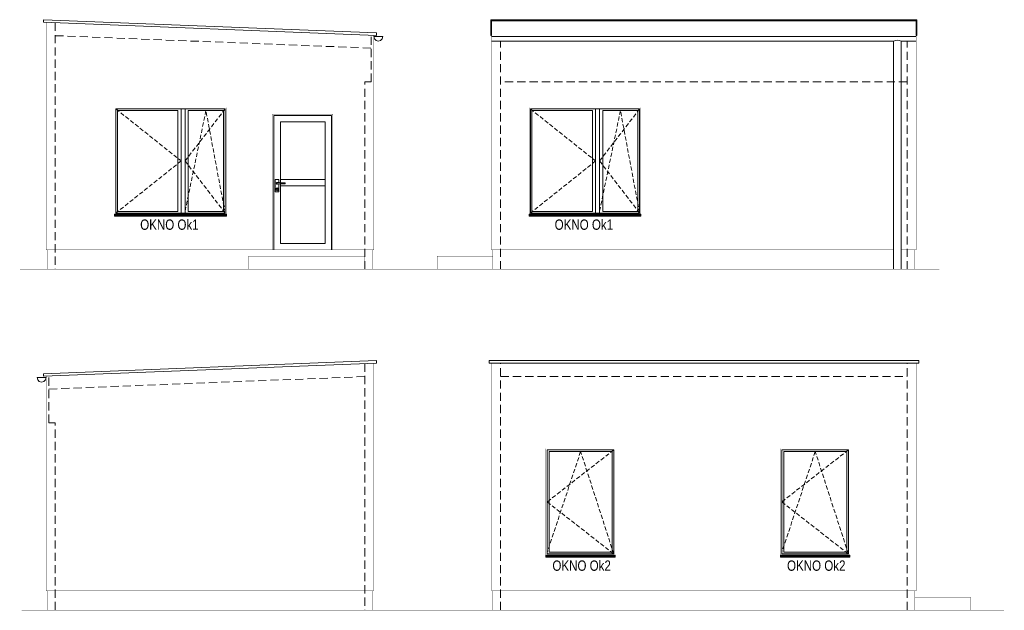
# Model space of a CAD drawing. Header units: millimetres. Extents: x 18880 to 99371, y -5529 to 27899.
# Tile 10 of 161: x 30910 to 32434, y -4816 to -3902. Entities that reach past the tile are written whole.
import ezdxf

# ---------------------------------------------------------------- set-up
doc = ezdxf.new("R2010")
doc.units = ezdxf.units.MM
doc.linetypes.add('DASHED', pattern=[19.05, 12.7, -6.35])
for name, color, linetype, lineweight in [('AA_HATCH', 251, 'Continuous', 0), ('AA_OPIS', 2, 'Continuous', 0), ('AA_WIDOK', 254, 'Continuous', 0)]:
    doc.layers.add(name, color=color, linetype=linetype, lineweight=lineweight)
doc.styles.add('ARIAL', font='arial.ttf')

# ---------------------------------------------------------------- blocks, each defined once
blk = doc.blocks.new('okno Op1')
at = {"layer": 'AA_OPIS', "linetype": 'DASHED', "ltscale": 0.5}
for points in [[(22852.2, 16565.3), (22953.2, 16484.8), (22852.2, 16404.3)], [(23021.2, 16565.3), (22959.2, 16484.8), (23021.2, 16404.3), (22991.5, 16562.8), (22959.2, 16406.8)]]:
    blk.add_lwpolyline(points, dxfattribs=at)
at = {"layer": 'AA_WIDOK', "color": 255, "const_width": 0.3}
for points in [[(22850.2, 16402.3), (22850.2, 16567.3)], [(22850.2, 16567.3), (23023.2, 16567.3)], [(23023.2, 16567.3), (23023.2, 16402.3)]]:
    blk.add_lwpolyline(points, dxfattribs=at)
at = {"layer": 'AA_WIDOK'}
for points in [[(22852.2, 16565.3), (22852.2, 16404.3)], [(23021.2, 16565.3), (22852.2, 16565.3)], [(22854.7, 16562.8), (22854.7, 16406.8)], [(22948.2, 16562.8), (22854.7, 16562.8)], [(22948.2, 16406.8), (22948.2, 16562.8)], [(22953.2, 16565.3), (22953.2, 16404.3)], [(22959.2, 16565.3), (22959.2, 16562.8)], [(22959.2, 16562.8), (22959.2, 16406.8)], [(22964.2, 16562.8), (22964.2, 16406.8)], [(23018.7, 16562.8), (22964.2, 16562.8)], [(23018.7, 16406.8), (23018.7, 16562.8)], [(23021.2, 16404.3), (23021.2, 16565.3)], [(22854.7, 16406.8), (22948.2, 16406.8)], [(22959.2, 16406.8), (22959.2, 16404.3)], [(22964.2, 16406.8), (23018.7, 16406.8)], [(22852.2, 16404.3), (23021.2, 16404.3)]]:
    blk.add_lwpolyline(points, dxfattribs=at)
at = {"layer": 'AA_WIDOK', "color": 4}
for points in [[(22850.2, 16402.3), (23023.2, 16402.3)], [(22850.2, 16399.8), (22850.2, 16402.3)], [(22850.2, 16401.5), (22850.2, 16401.7)], [(23023.2, 16401.5), (22850.2, 16401.5)], [(23023.2, 16399.8), (22850.2, 16399.8)], [(22850.2, 16399.3), (22850.2, 16399.8)], [(23023.2, 16399.3), (22850.2, 16399.3)], [(23023.2, 16399.8), (23023.2, 16402.3)], [(23023.2, 16401.7), (23023.2, 16401.5)], [(23023.2, 16399.3), (23023.2, 16399.8)]]:
    blk.add_lwpolyline(points, dxfattribs=at)
at = {"layer": 'AA_OPIS', "insert": (22935, 16394.3), "char_height": 16, "width": 300, "attachment_point": 2, "style": 'ARIAL'}
blk.add_mtext('{\\W0.8;OKNO Ok1}', dxfattribs=at)
blk = doc.blocks.new('okno op2')
at = {"layer": 'AA_OPIS', "linetype": 'DASHED', "ltscale": 0.5}
blk.add_lwpolyline([(-2, -2), (-105, -82.5), (-2, -163), (-53.3, -4.5), (-105, -160.5)], dxfattribs=at)
at = {"layer": 'AA_WIDOK', "color": 255, "const_width": 0.3}
for points in [[(-107, -165), (-107, 0)], [(-107, 0), (0, 0)], [(0, 0), (0, -165)]]:
    blk.add_lwpolyline(points, dxfattribs=at)
at = {"layer": 'AA_WIDOK'}
for points in [[(-105, -2), (-105, -163)], [(-2, -2), (-105, -2)], [(-102, -4.5), (-102, -160.5)], [(-4.5, -4.5), (-102, -4.5)], [(-4.5, -160.5), (-4.5, -4.5)], [(-2, -163), (-2, -2)], [(-105, -163), (-2, -163)], [(-102, -160.5), (-4.5, -160.5)]]:
    blk.add_lwpolyline(points, dxfattribs=at)
at = {"layer": 'AA_WIDOK', "color": 4}
for points in [[(-107, -165), (0, -165)], [(-107, -167.5), (-107, -165)], [(-107, -165.8), (-107, -165.6)], [(0, -165.8), (-107, -165.8)], [(0, -167.5), (-107, -167.5)], [(-107, -168), (-107, -167.5)], [(0, -167.5), (0, -165)], [(0, -165.6), (0, -165.8)], [(0, -168), (0, -167.5)], [(0, -168), (-107, -168)]]:
    blk.add_lwpolyline(points, dxfattribs=at)
at = {"layer": 'AA_OPIS', "insert": (-51.7, -173.1), "char_height": 16, "width": 300, "attachment_point": 2, "style": 'ARIAL'}
blk.add_mtext('{\\W0.8;OKNO Ok2}', dxfattribs=at)

msp = doc.modelspace()

# ---------------------------------------------------------------- linework, layer by layer
at = {"layer": 'AA_WIDOK', "color": 4}
for points in [[(30946.99972, -3902.13834), (30946.99972, -3906.14146), (31461.99972, -3926.45704), (31461.99972, -3922.45393), (30946.99972, -3902.13834)], [(32297.27112, -3902.13834), (31640.27112, -3902.13834)], [(32297.27112, -3904.13834), (31640.27112, -3904.13834)], [(31458.93754, -3931.76994), (31457.99972, -3928.26994)], [(31457.99972, -3928.26994), (31464.99972, -3928.26994)], [(31464.99972, -3928.26994), (31471.99972, -3928.26994)], [(31471.99972, -3928.26994), (31471.06189, -3931.76994)], [(32297.27112, -3928.26994), (31640.27112, -3928.26994)], [(31461.49972, -3934.33212), (31458.93754, -3931.76994)], [(31464.99972, -3935.26994), (31461.49972, -3934.33212)], [(31468.49972, -3934.33212), (31464.99972, -3935.26994)], [(31471.06189, -3931.76994), (31468.49972, -3934.33212)], [(32262.10327, -3935.26994), (31640.27112, -3935.26994)], [(32262.10327, -3935.26994), (32262.10327, -4288.29925)], [(32297.27112, -3935.26994), (32274.10327, -3935.26994)], [(32274.10327, -3935.26994), (32274.10327, -3945.56145)], [(32274.10327, -3935.26994), (32274.10327, -4288.29925)], [(31461.99972, -4429.73486), (31461.99972, -4433.73797), (30946.99972, -4454.05355), (30946.99972, -4450.05044), (31461.99972, -4429.73486)], [(30936.99972, -4455.86645), (30937.93754, -4459.36645)], [(30943.99972, -4455.86645), (30936.99972, -4455.86645)], [(30937.93754, -4459.36645), (30940.49972, -4461.92863)], [(30940.49972, -4461.92863), (30943.99972, -4462.86645)], [(30950.99972, -4455.86645), (30943.99972, -4455.86645)], [(30943.99972, -4462.86645), (30947.49972, -4461.92863)], [(30947.49972, -4461.92863), (30950.06189, -4459.36645)], [(30950.06189, -4459.36645), (30950.99972, -4455.86645)]]:
    msp.add_lwpolyline(points, dxfattribs=at)
at = {"layer": 'AA_WIDOK', "const_width": 0.5}
for points in [[(30950.99972, -3906.29925), (30950.99972, -4258.29925)], [(31457.99972, -3926.29925), (31457.99972, -4258.29925)], [(31640.27112, -3926.29925), (31640.27112, -4258.29925)], [(32297.27112, -3926.29925), (32297.27112, -4258.29925)], [(30950.99972, -4258.29925), (31457.99972, -4258.29925)], [(30952.99972, -4258.29925), (30952.99972, -4288.29925)], [(31455.99972, -4258.29925), (31455.99972, -4288.29925)], [(31640.27112, -4258.29925), (32262.10327, -4258.29925)], [(31642.27112, -4258.29925), (31642.27112, -4288.29925)], [(32274.10327, -4258.29925), (32297.27112, -4258.29925)], [(32295.27112, -4258.29925), (32295.27112, -4288.29925)], [(31443.99972, -4288.29925), (31443.99972, -4268.29925), (31263.99972, -4268.29925), (31263.99972, -4288.29925)], [(31556.27112, -4288.29925), (31556.27112, -4268.29925), (31642.27112, -4268.29925)], [(31457.99972, -4433.89576), (31457.99972, -4785.89576)], [(31640.27112, -4433.73797), (31640.27112, -4785.89576)], [(32297.27112, -4433.73797), (32297.27112, -4785.89576)], [(30950.99972, -4453.89576), (30950.99972, -4785.89576)], [(31457.99972, -4785.89576), (30950.99972, -4785.89576)], [(30952.99972, -4785.89576), (30952.99972, -4815.89576)], [(31455.99972, -4785.89576), (31455.99972, -4815.89576)], [(32297.27112, -4785.89576), (31640.27112, -4785.89576)], [(31642.27112, -4785.89576), (31642.27112, -4815.89576)], [(32295.27112, -4785.89576), (32295.27112, -4815.89576)], [(32381.27112, -4815.89576), (32381.27112, -4795.89576), (32295.27112, -4795.89576)]]:
    msp.add_lwpolyline(points, dxfattribs=at)
at = {"layer": 'AA_WIDOK', "color": 8, "linetype": 'DASHED'}
for points in [[(30964.99972, -3906.85151), (30964.99972, -4288.29925)], [(30964.99972, -3926.86707), (31453.99972, -3946.15701)], [(31443.99972, -4288.29925), (31443.99972, -3998.29925), (31453.99972, -3998.29925), (31453.99972, -3926.29925)], [(31654.27112, -4288.29925), (31654.27112, -3935.26994)], [(32283.27112, -4288.29925), (32283.27112, -3935.26994)], [(32283.27112, -3998.29925), (31654.27112, -3998.29925)], [(31443.99972, -4434.44803), (31443.99972, -4815.89576)], [(31654.27112, -4815.89576), (31654.27112, -4433.73797)], [(32283.27112, -4815.89576), (32283.27112, -4433.73797)], [(30964.99972, -4815.89576), (30964.99972, -4525.89576), (30954.99972, -4525.89576), (30954.99972, -4453.89576)], [(31443.99972, -4454.46358), (30954.99972, -4473.75352)], [(31654.27112, -4454.46358), (32283.27112, -4454.46358)]]:
    msp.add_lwpolyline(points, dxfattribs=at)
at = {"layer": 'AA_WIDOK', "color": 4}
for points in [[(31639.27112, -3922.45393), (31640.27112, -3922.45393), (31640.27112, -3902.13834), (31639.27112, -3902.13834)], [(32298.27112, -3922.45393), (32297.27112, -3922.45393), (32297.27112, -3902.13834), (32298.27112, -3902.13834)], [(31639.27112, -3926.45704), (31640.27112, -3926.45704), (31640.27112, -3922.45393), (31639.27112, -3922.45393)], [(32298.27112, -3926.45704), (32297.27112, -3926.45704), (32297.27112, -3922.45393), (32298.27112, -3922.45393)], [(31636.27112, -4433.73797), (32301.27112, -4433.73797), (32301.27112, -4429.73797), (31636.27112, -4429.73797)]]:
    msp.add_lwpolyline(points, close=True, dxfattribs=at)
msp.add_lwpolyline([(32274.10327, -3935.26994, 0.2262302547), (32262.10327, -3935.26994, -1)], format="xyb", dxfattribs=at)
at = {"layer": 'AA_WIDOK', "color": 255, "const_width": 0.3}
msp.add_lwpolyline([(31301.39972, -4258.29925), (31301.39972, -4048.29925), (31394.59972, -4048.29925), (31394.59972, -4258.29925)], dxfattribs=at)
at = {"layer": 'AA_WIDOK'}
for points in [[(31303.39972, -4258.29925), (31303.39972, -4050.29925), (31392.59972, -4050.29925), (31392.59972, -4258.29925)], [(31313.39972, -4248.29925), (31313.39972, -4060.29925), (31382.59972, -4060.29925), (31382.59972, -4248.29925), (31313.39972, -4248.29925)], [(31305.54972, -4149.29925), (31311.24972, -4149.29925)], [(31305.54972, -4168.29925), (31305.54972, -4149.29925)], [(31307.09972, -4155.29925), (31307.27388, -4154.64925)], [(31307.27388, -4155.94925), (31307.09972, -4155.29925)], [(31307.19972, -4155.29925), (31307.36049, -4154.69925)], [(31307.36049, -4155.89925), (31307.19972, -4155.29925)], [(31307.27388, -4154.64925), (31307.74972, -4154.17341)], [(31307.74972, -4156.42508), (31307.27388, -4155.94925)], [(31307.36049, -4154.69925), (31307.79972, -4154.26002)], [(31307.79972, -4156.33848), (31307.36049, -4155.89925)], [(31307.39972, -4155.29925), (31307.53369, -4154.79925)], [(31307.53369, -4155.79925), (31307.39972, -4155.29925)], [(31307.53369, -4154.79925), (31307.89972, -4154.43322)], [(31307.89972, -4156.16527), (31307.53369, -4155.79925)], [(31307.74972, -4154.17341), (31308.39972, -4153.99925)], [(31308.39972, -4156.59925), (31307.74972, -4156.42508)], [(31307.79972, -4154.26002), (31308.39972, -4154.09925)], [(31308.39972, -4156.49925), (31307.79972, -4156.33848)], [(31307.89972, -4154.43322), (31308.39972, -4154.29925)], [(31308.39972, -4156.29925), (31307.89972, -4156.16527)], [(31308.39972, -4153.99925), (31309.04972, -4154.17341)], [(31308.39972, -4154.09925), (31308.99972, -4154.26002)], [(31308.39972, -4154.29925), (31310.89972, -4154.29925)], [(31310.89972, -4156.29925), (31308.39972, -4156.29925)], [(31308.99972, -4156.33848), (31308.39972, -4156.49925)], [(31309.04972, -4156.42508), (31308.39972, -4156.59925)], [(31308.99972, -4154.26002), (31309.03895, -4154.29925)], [(31309.03895, -4156.29925), (31308.99972, -4156.33848)], [(31309.04972, -4154.17341), (31309.17555, -4154.29925)], [(31309.17555, -4156.29925), (31309.04972, -4156.42508)], [(31310.89972, -4154.29925), (31312.24011, -4154.33852)], [(31312.24011, -4156.25998), (31310.89972, -4156.29925)], [(31311.24972, -4149.29925), (31311.24972, -4154.3095)], [(31311.24972, -4156.28899), (31311.24972, -4168.29925)], [(31312.24011, -4154.33852), (31314.91069, -4154.41706)], [(31314.91069, -4156.18144), (31312.24011, -4156.25998)], [(31313.39972, -4149.29925), (31382.59972, -4149.29925)], [(31314.91069, -4154.41706), (31317.55074, -4154.4956)], [(31317.55074, -4156.1029), (31314.91069, -4156.18144)], [(31317.55074, -4154.4956), (31320.14018, -4154.57414)], [(31320.14018, -4156.02436), (31317.55074, -4156.1029)], [(31320.14018, -4154.57414), (31320.94584, -4154.59925)], [(31320.94584, -4155.99925), (31320.14018, -4156.02436)], [(31320.94584, -4154.59925), (31320.94584, -4155.99925)], [(31311.24972, -4168.29925), (31305.54972, -4168.29925)], [(31306.19972, -4164.79925), (31306.49446, -4163.69925)], [(31306.49446, -4165.89925), (31306.19972, -4164.79925)], [(31306.39972, -4164.79925), (31306.66766, -4163.79925)], [(31306.66766, -4165.79925), (31306.39972, -4164.79925)], [(31306.49446, -4163.69925), (31307.29972, -4162.89399)], [(31307.29972, -4166.7045), (31306.49446, -4165.89925)], [(31306.66766, -4163.79925), (31307.39972, -4163.0672)], [(31307.39972, -4166.5313), (31306.66766, -4165.79925)], [(31307.29972, -4162.89399), (31308.39972, -4162.59925)], [(31308.39972, -4166.99925), (31307.29972, -4166.7045)], [(31307.39972, -4163.0672), (31308.39972, -4162.79925)], [(31308.39972, -4166.79925), (31307.39972, -4166.5313)], [(31307.59972, -4163.89925), (31307.7069, -4163.49925)], [(31307.7069, -4164.29925), (31307.59972, -4163.89925)], [(31307.69972, -4163.89925), (31307.7935, -4163.54925)], [(31307.7935, -4164.24925), (31307.69972, -4163.89925)], [(31307.7069, -4163.49925), (31307.99972, -4163.20643)], [(31307.99972, -4164.59207), (31307.7069, -4164.29925)], [(31307.7935, -4163.54925), (31308.04972, -4163.29303)], [(31308.04972, -4164.50546), (31307.7935, -4164.24925)], [(31307.99972, -4163.20643), (31308.39972, -4163.09925)], [(31308.39972, -4164.69925), (31307.99972, -4164.59207)], [(31308.04972, -4163.29303), (31308.39972, -4163.19925)], [(31308.39972, -4164.59925), (31308.04972, -4164.50546)], [(31308.39972, -4162.59925), (31309.49972, -4162.89399)], [(31308.39972, -4162.79925), (31309.39972, -4163.0672)], [(31308.39972, -4163.09925), (31308.79972, -4163.20643)], [(31308.39972, -4163.19925), (31308.74972, -4163.29303)], [(31308.74972, -4164.50546), (31308.39972, -4164.59925)], [(31308.79972, -4164.59207), (31308.39972, -4164.69925)], [(31309.39972, -4166.5313), (31308.39972, -4166.79925)], [(31309.49972, -4166.7045), (31308.39972, -4166.99925)], [(31308.74972, -4163.29303), (31309.00593, -4163.54925)], [(31309.00593, -4164.24925), (31308.74972, -4164.50546)], [(31308.79972, -4163.20643), (31309.09254, -4163.49925)], [(31309.09254, -4164.29925), (31308.79972, -4164.59207)], [(31309.00593, -4163.54925), (31309.09972, -4163.89925)], [(31309.09972, -4163.89925), (31309.00593, -4164.24925)], [(31309.09254, -4163.49925), (31309.19972, -4163.89925)], [(31309.19972, -4163.89925), (31309.09254, -4164.29925)], [(31309.39972, -4163.0672), (31310.13177, -4163.79925)], [(31310.13177, -4165.79925), (31309.39972, -4166.5313)], [(31309.49972, -4162.89399), (31310.30497, -4163.69925)], [(31310.30497, -4165.89925), (31309.49972, -4166.7045)], [(31310.13177, -4163.79925), (31310.39972, -4164.79925)], [(31310.39972, -4164.79925), (31310.13177, -4165.79925)], [(31310.30497, -4163.69925), (31310.59972, -4164.79925)], [(31310.59972, -4164.79925), (31310.30497, -4165.89925)], [(31313.39972, -4159.29925), (31382.59972, -4159.29925)]]:
    msp.add_lwpolyline(points, dxfattribs=at)
at = {"layer": 'AA_WIDOK', "color": 3, "const_width": 0.5}
for points in [[(30910.37634, -4288.29925), (32333.07604, -4288.29925)], [(30913.39222, -4815.89576), (32433.25295, -4815.89576)]]:
    msp.add_lwpolyline(points, dxfattribs=at)

# ---------------------------------------------------------------- block references
at = {"layer": 'AA_HATCH'}
for name, p in [('okno Op1', (8206.78437, -20605.61329)), ('okno Op1', (8848.05577, -20605.61329)), ('okno op2', (31831.27112, -4565.89576)), ('okno op2', (32194.27112, -4565.89576))]:
    msp.add_blockref(name, p, dxfattribs=at)

doc.saveas('drawing.dxf')
